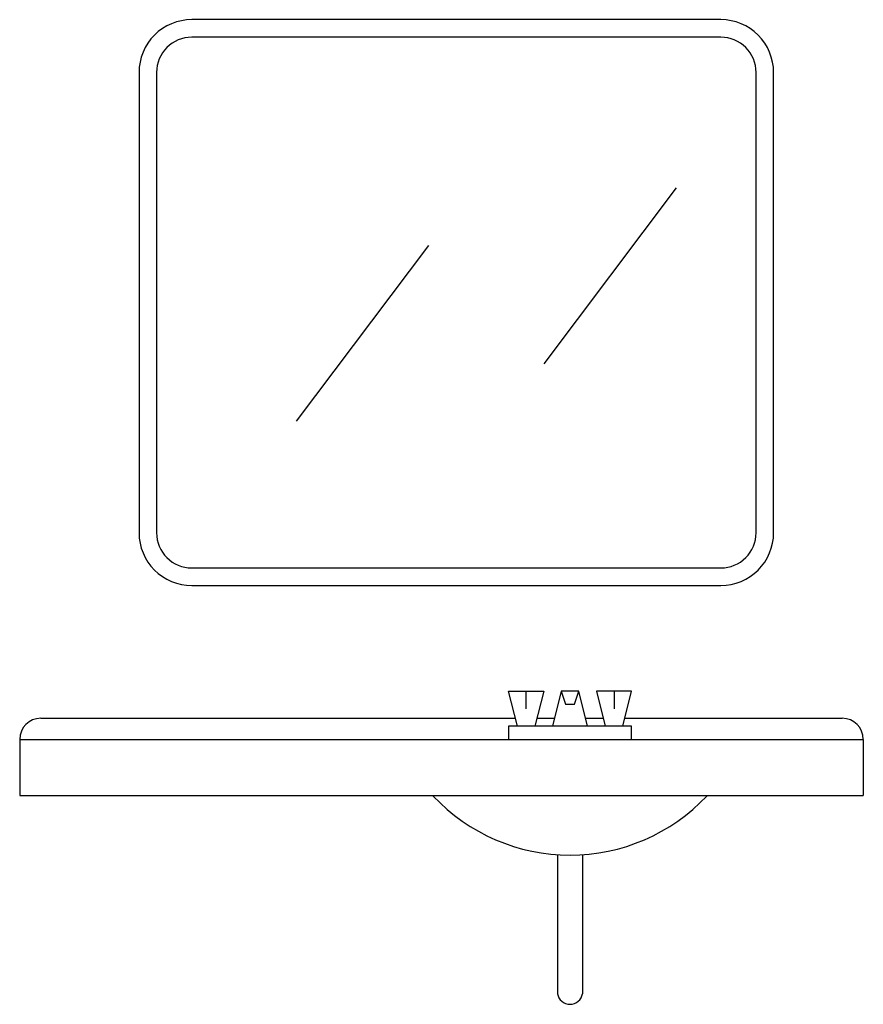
# Model space of a CAD drawing. Extents: x -6 to 6, y -3 to 11.
import ezdxf

# ---------------------------------------------------------------- set-up
doc = ezdxf.new("R2010")
doc.units = 0
doc.header["$MEASUREMENT"] = 0
doc.layers.add('LBA', color=1, linetype='CONTINUOUS')

msp = doc.modelspace()

# ---------------------------------------------------------------- linework, layer by layer
at = {"layer": 'LBA'}
for p, q in [((3.337, 8.649), (1.457, 6.147)), ((-0.185, 7.831), (-2.066, 5.33)), ((-5.7, 1.1), (1.05, 1.1)), ((1.357, 1.1), (1.607, 1.1)), ((2.05, 1.1), (2.3, 1.1)), ((2.607, 1.1), (5.7, 1.1)), ((-6, 0.8), (6, 0.8)), ((-6, 0.8), (-6, 0)), ((6, 0.8), (6, 0)), ((-6, 0), (6, 0)), ((1.649, -0.841), (1.649, -2.82)), ((2.008, -0.841), (2.008, -2.82))]:
    msp.add_line(p, q, dxfattribs=at)
for points in [[(-3.553, 2.99), (3.974, 2.99, 0.414214), (4.724, 3.74), (4.724, 10.293, 0.414214), (3.974, 11.043), (-3.553, 11.043, 0.414214), (-4.303, 10.293), (-4.303, 3.74, 0.414214)], [(-3.553, 3.24), (3.974, 3.24, 0.414214), (4.474, 3.74), (4.474, 10.293, 0.414214), (3.974, 10.793), (-3.553, 10.793, 0.414214), (-4.053, 10.293), (-4.053, 3.74, 0.414214)]]:
    msp.add_lwpolyline(points, format="xyb", close=True, dxfattribs=at)
for points in [[(1.079, 0.988), (0.954, 1.488), (1.454, 1.488), (1.329, 0.988)], [(1.203, 1.237), (1.203, 1.488)], [(2.079, 0.988), (1.953, 1.488), (1.704, 1.488), (1.578, 0.988)], [(1.704, 1.488), (1.766, 1.3), (1.891, 1.3), (1.953, 1.488)], [(2.579, 0.988), (2.703, 1.488), (2.204, 1.488), (2.328, 0.988)], [(2.454, 1.488), (2.454, 1.237)], [(2.703, 0.8), (2.703, 0.988), (0.954, 0.988), (0.954, 0.8)], [(1.829, 0.988), (1.829, 0.988)], [(1.829, 0.8), (1.829, 0.8)]]:
    msp.add_lwpolyline(points, dxfattribs=at)
for centre, radius, start, end in [((-5.7, 0.8), 0.3, 90, 180), ((5.7, 0.8), 0.3, 360, 90), ((1.828, 1.822), 2.669, 223.226, 316.774), ((1.828, -2.788), 0.182, 190.2938, 349.7062)]:
    msp.add_arc(centre, radius, start, end, dxfattribs=at)

doc.saveas('drawing.dxf')
